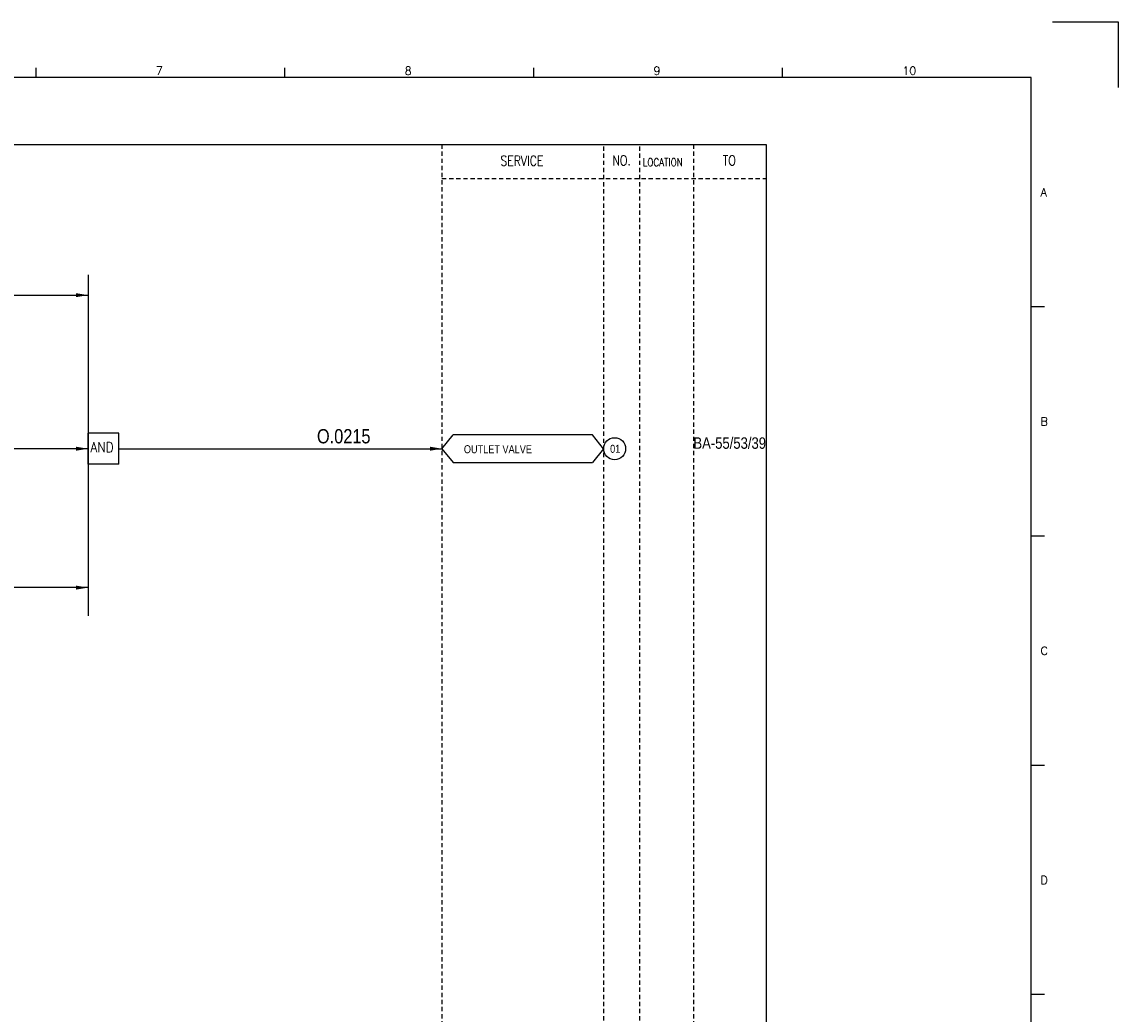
# Model space of a CAD drawing. Extents: x 2254 to 3220, y -98 to 584.
# Tile 4 of 4: x 2835 to 3220, y 236 to 584. Entities that reach past the tile are written whole.
import ezdxf
from ezdxf.enums import TextEntityAlignment as Align

# ---------------------------------------------------------------- set-up
doc = ezdxf.new("R2010")
doc.units = 0
doc.header["$MEASUREMENT"] = 0
doc.linetypes.add('HIDDEN', pattern=[4, 1.5, -1, 1.5])
doc.layers.get('0').update_dxf_attribs({"linetype": 'CONTINUOUS'})
doc.layers.get('DEFPOINTS').update_dxf_attribs({"linetype": 'CONTINUOUS'})
for name, color, linetype in [('CON', 4, 'CONTINUOUS'), ('DCS', 7, 'CONTINUOUS'), ('HID', 2, 'HIDDEN'), ('圖框CON', 4, 'CONTINUOUS'), ('框線', 6, 'CONTINUOUS')]:
    doc.layers.add(name, color=color, linetype=linetype)
doc.styles.add('DAYUKP', font='complex', dxfattribs={"bigfont": 'DAYUKP.SHX'})
doc.styles.add('ROMANS', font='romans', dxfattribs={"width": 0.8})
doc.styles.add('style3', font='ARIALN.TTF')

# ---------------------------------------------------------------- blocks, each defined once
blk = doc.blocks.new('LEADER')
at = {"layer": 'CON'}
blk.add_solid([(0.85, -0.57), (0.85, -1.57), (3.85, -1.07)], dxfattribs=at)
blk = doc.blocks.new('1')
at = {"layer": 'DEFPOINTS'}
blk.add_lwpolyline([(2189, 689.33), (2211.97, 689.33), (2211.97, 666.36)], dxfattribs=at)
at = {"layer": '圖框CON'}
for p, q in [((1832.37, 669.85), (1832.37, 673.29)), ((1919.66, 669.85), (1919.66, 673.29)), ((2006.95, 669.85), (2006.95, 673.29)), ((2094.24, 669.85), (2094.24, 673.29)), ((2186.14, 589.41), (2181.53, 589.41)), ((2186.14, 509.01), (2181.53, 509.01)), ((2186.14, 428.61), (2181.53, 428.61)), ((2186.14, 348.2), (2181.53, 348.2))]:
    blk.add_line(p, q, dxfattribs=at)
at = {"layer": '框線'}
for p, q in [((2181.53, 669.81), (1308.62, 669.81)), ((2181.53, 26.6), (2181.53, 669.81))]:
    blk.add_line(p, q, dxfattribs=at)
at = {"style": 'DAYUKP'}
for s, height, p in [('7', 2.87, (1874.39, 670.78)), ('8', 2.87, (1961.68, 670.78)), ('9', 2.87, (2048.97, 670.78)), ('10', 2.871, (2136.26, 670.78))]:
    blk.add_text(s, height=height, dxfattribs=at).set_placement(p)
for s, p in [('A', (2184.79, 629.6)), ('B', (2184.79, 549.2)), ('C', (2184.79, 468.8)), ('D', (2184.79, 388.39))]:
    blk.add_text(s, height=2.87, dxfattribs=at).set_placement(p, align=Align.MIDDLE_LEFT)

msp = doc.modelspace()

# ---------------------------------------------------------------- linework, layer by layer
at = {"layer": 'CON', "color": 6}
for p, q in [((2858.43, 495.66), (2858.43, 376.15)), ((2869.29, 440.22), (2858.43, 440.22)), ((2858.43, 429.26), (2858.43, 440.22)), ((2869.29, 429.26), (2869.29, 440.22)), ((2982.61, 434.74), (2986.51, 439.55)), ((3035.41, 439.55), (2986.51, 439.55)), ((3039.31, 434.74), (3035.41, 439.55)), ((2982.61, 434.74), (2986.51, 429.92)), ((3039.31, 434.74), (3035.41, 429.92)), ((2869.29, 429.26), (2858.43, 429.26)), ((2986.51, 429.92), (3035.41, 429.92))]:
    msp.add_line(p, q, dxfattribs=at)
at = {"layer": 'CON'}
for p, q in [((2706.87, 488.59), (2858.43, 488.59)), ((2858.43, 434.74), (2831.92, 434.74)), ((2869.29, 434.74), (2982.61, 434.74)), ((2858.43, 386.01), (2779.44, 386.01))]:
    msp.add_line(p, q, dxfattribs=at)
msp.add_lwpolyline([(2382.36, 541.44), (3096.36, 541.44), (3096.36, 41.63), (2382.36, 41.63)], close=True, dxfattribs=at)
msp.add_circle((3043.16, 434.74), 3.86, dxfattribs=at)
at = {"layer": 'HID'}
for p, q in [((2982.61, 541.44), (2982.61, 41.63)), ((3039.31, 540.74), (3039.31, 41.63)), ((3051.91, 540.74), (3051.91, 41.63)), ((3070.81, 541.44), (3070.81, 41.63)), ((2982.61, 529.53), (3096.36, 529.53)), ((3070.81, 479.13), (3070.81, 466.53))]:
    msp.add_line(p, q, dxfattribs=at)

# ---------------------------------------------------------------- block references
msp.add_blockref('1', (1007.82, -104.93))
at = {"layer": 'CON', "xscale": 1.4, "yscale": 1.4, "zscale": 1.4}
for p in [(2853.04, 490.08), (2853.04, 436.23), (2977.22, 436.23), (2853.04, 387.51)]:
    msp.add_blockref('LEADER', p, dxfattribs=at)

# ---------------------------------------------------------------- texts
at = {"layer": 'CON', "style": 'ROMANS', "width": 0.8}
for s, p in [('SERVICE', (3010.64, 535.71)), ('NO.', (3045.61, 535.83)), ('TO', (3083.41, 535.83))]:
    msp.add_text(s, height=3.5, dxfattribs=at).set_placement(p, align=Align.MIDDLE)
at = {"layer": 'CON', "style": 'ROMANS'}
for s, height, width, p in [('LOCATION', 2.8, 0.8, (3053.04, 532.94)), ('AND', 3.5, 0.9, (2859.23, 432.42))]:
    msp.add_text(s, height=height, dxfattribs=dict(at, width=width)).set_placement(p, align=Align.BOTTOM_LEFT)
at = {"layer": 'CON', "style": 'style3'}
msp.add_text('BA-55/53/39', height=4, dxfattribs=at).set_placement((3070.81, 434.71))
for s, p in [('OUTLET VALVE', (2990.28, 432.31)), ('01', (3041.59, 432.46))]:
    msp.add_text(s, height=2.8, dxfattribs=at).set_placement(p, align=Align.BOTTOM_LEFT)
at = {"layer": 'DCS', "linetype": 'ByBlock', "style": 'style3'}
msp.add_text('O.0215', height=5, dxfattribs=at).set_placement((2938.74, 436.61))

doc.saveas('drawing.dxf')
